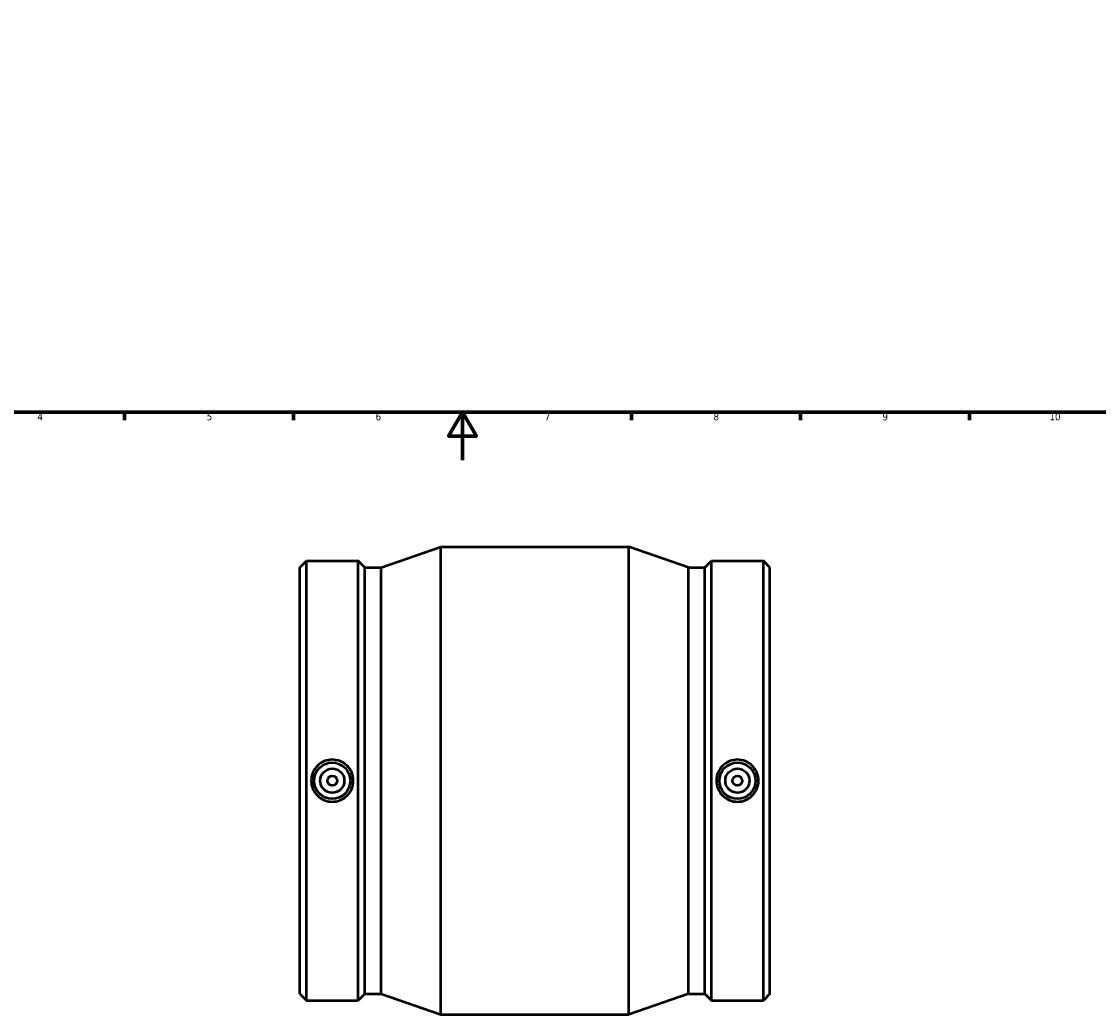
# Model space of a CAD drawing. Header units: millimetres. Extents: x -178 to 1065, y -230 to 1159.
# Tile 2 of 5: x 238 to 684, y -230 to 182. Entities that reach past the tile are written whole.
import ezdxf

# ---------------------------------------------------------------- set-up
doc = ezdxf.new("R2010")
doc.units = ezdxf.units.MM
doc.layers.add('Border (ANSI)', color=7, linetype='Continuous', lineweight=70)
doc.layers.add('Visible (ANSI)', color=7, linetype='Continuous', lineweight=50)
doc.styles.add('Note Text (ANSI)', font='tahoma.ttf')

# ---------------------------------------------------------------- blocks, each defined once
blk = doc.blocks.new('Borders Default Border')
at = {"layer": 'Border (ANSI)'}
for p, q in [((280.33, 20), (280.33, 16.55)), ((350.42, 20), (350.42, 16.55)), ((490.58, 20), (490.58, 16.55)), ((560.67, 20), (560.67, 16.55)), ((630.75, 20), (630.75, 16.55))]:
    blk.add_line(p, q, dxfattribs=at)
at = {"layer": 'Border (ANSI)', "flags": 128}
for points in [[(20, 20), (20, 574), (821, 574), (821, 20), (20, 20)], [(420.5, 0), (420.5, 20), (414.73, 10), (426.27, 10), (420.5, 20)]]:
    blk.add_lwpolyline(points, dxfattribs=at)
at = {"layer": 'Border (ANSI)', "color": 230, "true_color": 0xff0080, "attachment_point": 7, "style": 'Note Text (ANSI)'}
for s, insert, char_height in [('4', (244.23, 16.55), 3.05), ('5', (314.48, 16.49), 3.05), ('6', (384.49, 16.49), 3.05), ('7', (454.6, 16.55), 3.05), ('8', (524.63, 16.48), 3.05), ('9', (594.7, 16.49), 3.05), ('10', (663.96, 16.49), 3.048)]:
    blk.add_mtext(s, dxfattribs=dict(at, insert=insert, char_height=char_height))

msp = doc.modelspace()

# ---------------------------------------------------------------- linework, layer by layer
at = {"layer": 'Visible (ANSI)'}
for p, q in [((386.744, -44.527), (411.531, -35.971)), ((411.531, -229.971), (411.531, -35.971)), ((411.531, -35.971), (489.531, -35.971)), ((489.531, -229.971), (489.531, -35.971)), ((514.319, -44.527), (489.531, -35.971)), ((353.031, -44.527), (355.767, -41.791)), ((353.031, -221.416), (353.031, -44.527)), ((355.767, -224.151), (355.767, -41.791)), ((355.767, -41.791), (377.266, -41.791)), ((377.266, -224.151), (377.266, -41.791)), ((380.001, -44.527), (377.266, -41.791)), ((380.001, -221.416), (380.001, -44.527)), ((380.001, -44.527), (386.744, -44.527)), ((386.744, -221.416), (386.744, -44.527)), ((514.319, -221.416), (514.319, -44.527)), ((514.319, -44.527), (521.061, -44.527)), ((521.061, -44.527), (523.797, -41.791)), ((521.061, -221.416), (521.061, -44.527)), ((523.797, -224.151), (523.797, -41.791)), ((523.797, -41.791), (545.296, -41.791)), ((545.296, -224.151), (545.296, -41.791)), ((548.031, -44.527), (545.296, -41.791)), ((548.031, -221.416), (548.031, -44.527)), ((353.031, -221.416), (355.767, -224.151)), ((380.001, -221.416), (377.266, -224.151)), ((380.001, -221.416), (386.744, -221.416)), ((386.744, -221.416), (411.531, -229.971)), ((514.319, -221.416), (489.531, -229.971)), ((514.319, -221.416), (521.061, -221.416)), ((521.061, -221.416), (523.797, -224.151)), ((548.031, -221.416), (545.296, -224.151)), ((355.767, -224.151), (377.266, -224.151)), ((523.797, -224.151), (545.296, -224.151)), ((411.531, -229.971), (489.531, -229.971))]:
    msp.add_line(p, q, dxfattribs=at)
for centre, radius in [((366.516, -132.971), 7.5), ((366.516, -132.971), 5), ((534.546, -132.971), 7.5), ((534.546, -132.971), 5), ((366.516, -132.971), 2), ((534.546, -132.971), 2)]:
    msp.add_circle(centre, radius, dxfattribs=at)
for points in [[(366.516, -124.225), (367.613, -124.225), (368.783, -124.446), (370.931, -125.342), (371.91, -126.017), (373.454, -127.572), (374.122, -128.554), (375.008, -130.706), (375.225, -131.875), (375.225, -134.067), (375.008, -135.236), (374.122, -137.388), (373.454, -138.371), (371.91, -139.925), (370.931, -140.6), (368.783, -141.496), (367.613, -141.717), (365.419, -141.717), (364.25, -141.496), (362.102, -140.6), (361.122, -139.925), (359.579, -138.371), (358.911, -137.388), (358.025, -135.236), (357.807, -134.067), (357.807, -131.875), (358.025, -130.706), (358.911, -128.554), (359.579, -127.572), (361.122, -126.017), (362.102, -125.342), (364.25, -124.446), (365.419, -124.225), (366.516, -124.225)], [(534.546, -141.717), (533.449, -141.717), (532.28, -141.496), (530.132, -140.6), (529.152, -139.925), (527.609, -138.371), (526.941, -137.388), (526.055, -135.236), (525.837, -134.067), (525.837, -131.875), (526.055, -130.706), (526.941, -128.554), (527.609, -127.572), (529.152, -126.017), (530.132, -125.342), (532.28, -124.446), (533.449, -124.225), (535.643, -124.225), (536.813, -124.446), (538.961, -125.342), (539.94, -126.017), (541.484, -127.572), (542.152, -128.554), (543.038, -130.706), (543.255, -131.875), (543.255, -134.067), (543.038, -135.236), (542.152, -137.388), (541.484, -138.371), (539.94, -139.925), (538.961, -140.6), (536.813, -141.496), (535.643, -141.717), (534.546, -141.717)]]:
    msp.add_open_spline(points, degree=3, knots=[0, 0, 0, 0, 0.3291301, 0.3291301, 0.6582601, 0.6582601, 0.9870712, 0.9870712, 1.3158822, 1.3158822, 1.6446932, 1.6446932, 1.9735042, 1.9735042, 2.3026343, 2.3026343, 2.6317644, 2.6317644, 2.9608944, 2.9608944, 3.2900245, 3.2900245, 3.6188355, 3.6188355, 3.9476465, 3.9476465, 4.2764576, 4.2764576, 4.6052686, 4.6052686, 4.9343986, 4.9343986, 5.2635287, 5.2635287, 5.2635287, 5.2635287], dxfattribs=at)

# ---------------------------------------------------------------- block references
msp.add_blockref('Borders Default Border', (0, 0))

doc.saveas('drawing.dxf')
